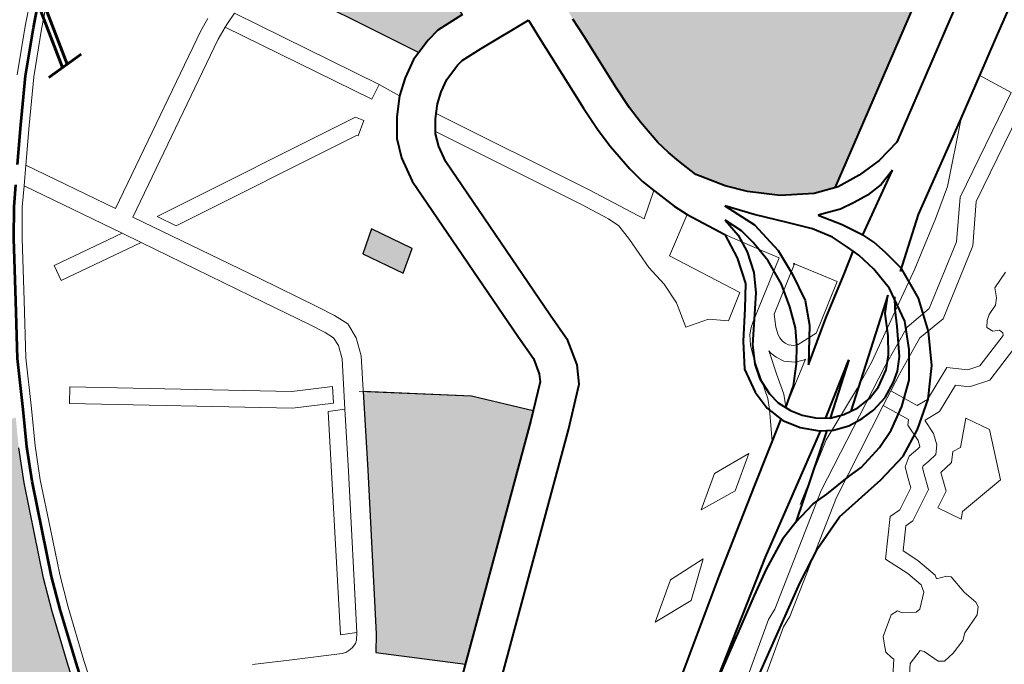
# Model space of a CAD drawing. Header units: metres. Extents: x 148316 to 148653, y 486436 to 486744.
# Tile 32 of 87: x 148543.87 to 148547.44, y 486708.91 to 486711.25. Entities that reach past the tile are written whole.
import ezdxf

# ---------------------------------------------------------------- set-up
doc = ezdxf.new("R2010")
doc.units = ezdxf.units.M
doc.header["$MEASUREMENT"] = 0
for name, color, linetype, lineweight in [('WVB-pen-brm-dik 018', 6, 'Continuous', 13), ('WVB-pen-brm-dik 050', 6, 'Continuous', 53), ('WVB-pen-dik 035', 1, 'Continuous', 40), ('WVB-raster-20%', 254, 'Continuous', 30), ('WVB-raster-60%', 253, 'Continuous', 30), ('WVB-tekst-dik 035', 1, 'Continuous', 40)]:
    doc.layers.add(name, color=color, linetype=linetype, lineweight=lineweight)
doc.styles.add('1 200   cursief   0.18', font='ITALICS.shx', dxfattribs={"height": 0.36})

# ---------------------------------------------------------------- blocks, each defined once
blk = doc.blocks.new('INZET')
at = {"layer": 'WVB-raster-20%', "ltscale": 0.5}
blk.add_hatch(color=256, dxfattribs=at).paths.add_polyline_path([(-0.139164, -0.100529), (-0.139645, -0.100498), (-0.139818, -0.100492), (-0.139698, -0.099992), (-0.140218, -0.099894), (-0.140477, -0.099906), (-0.140843, -0.099923), (-0.140809, -0.100222), (-0.141133, -0.100252), (-0.141211, -0.100263), (-0.141247, -0.099965), (-0.141552, -0.100008), (-0.141864, -0.100055), (-0.142177, -0.100107), (-0.142803, -0.100213), (-0.144317, -0.097436), (-0.146092, -0.094208), (-0.145877, -0.094339), (-0.145492, -0.094534), (-0.145213, -0.09463), (-0.144897, -0.094689), (-0.144565, -0.09472), (-0.144295, -0.094711), (-0.143999, -0.094649), (-0.143688, -0.094582), (-0.14351, -0.094567), (-0.143317, -0.094575), (-0.143125, -0.094599), (-0.142961, -0.094634), (-0.142813, -0.094683), (-0.142671, -0.094756), (-0.142484, -0.094866), (-0.142324, -0.094978), (-0.141674, -0.095535), (-0.14143, -0.095722), (-0.141237, -0.095851), (-0.141078, -0.095923), (-0.140919, -0.095976), (-0.140753, -0.096005), (-0.140584, -0.09601), (-0.140381, -0.096006), (-0.140236, -0.095996), (-0.140061, -0.095962), (-0.139872, -0.09589), (-0.139679, -0.095783), (-0.139421, -0.0956), (-0.13911, -0.095384), (-0.138926, -0.09529), (-0.138711, -0.095209), (-0.138511, -0.095144), (-0.1383, -0.095092), (-0.138015, -0.09506), (-0.137731, -0.095052), (-0.137497, -0.095072), (-0.136989, -0.095188), (-0.137267, -0.095672), (-0.137554, -0.096242), (-0.137927, -0.09708), (-0.138269, -0.097857), (-0.138492, -0.098443), (-0.138823, -0.099402), (-0.139074, -0.100179)])
at = {"layer": 'WVB-raster-20%'}
blk.add_hatch(color=256, dxfattribs=at).paths.add_polyline_path([(-0.129755, -0.097132), (-0.130147, -0.09642), (-0.129756, -0.096146), (-0.129364, -0.096858)])
at = {"layer": 'WVB-raster-20%', "ltscale": 0.5, "extrusion": (0, 0, -1)}
blk.add_hatch(color=256, dxfattribs=at).paths.add_polyline_path([(0.132945, -0.103556), (0.129416, -0.100647), (0.129282, -0.10053), (0.130039, -0.099664), (0.13159, -0.09846), (0.132347, -0.099666), (0.133946, -0.102172), (0.134147, -0.102444)])
at = {"layer": 'WVB-raster-60%', "ltscale": 0.5, "extrusion": (0, 0, -1)}
blk.add_hatch(color=256, dxfattribs=at).paths.add_polyline_path([(0.122486, -0.100404), (0.12159, -0.099864), (0.119378, -0.098525), (0.116693, -0.096928), (0.114935, -0.095906), (0.113636, -0.095155), (0.111993, -0.094198), (0.111888, -0.093906), (0.111805, -0.093718), (0.111693, -0.093564), (0.111597, -0.093477), (0.111501, -0.093412), (0.110411, -0.092801), (0.110411, -0.0928), (0.110511, -0.092623), (0.111091, -0.091562), (0.111139, -0.091474), (0.111211, -0.091342), (0.111768, -0.090313), (0.111825, -0.09021), (0.112221, -0.089497), (0.11676, -0.091968), (0.120722, -0.094137), (0.121543, -0.094595), (0.12184, -0.094705), (0.122361, -0.094679), (0.124532, -0.09457), (0.124549, -0.094792), (0.124578, -0.095161), (0.124598, -0.095535), (0.124659, -0.09662), (0.124675, -0.097068), (0.124664, -0.097394), (0.12462, -0.097877), (0.124573, -0.098135), (0.124509, -0.09837), (0.124394, -0.098747), (0.124082, -0.099222), (0.123815, -0.099538), (0.123373, -0.099941), (0.122851, -0.100274)])
at = {"layer": 'WVB-raster-60%'}
blk.add_hatch(color=256, dxfattribs=at).paths.add_polyline_path([(-0.127203, -0.094037), (-0.128653, -0.091308), (-0.128566, -0.091296), (-0.127749, -0.091252), (-0.126155, -0.091233), (-0.126161, -0.093932), (-0.126692, -0.093907), (-0.126936, -0.09395)])
at = {"layer": 'WVB-pen-brm-dik 018'}
for p, q in [((-0.131592, -0.088832), (-0.132527, -0.089728)), ((-0.132738, -0.089514), (-0.132054, -0.088859)), ((-0.133367, -0.090148), (-0.132738, -0.089514)), ((-0.132527, -0.089728), (-0.133146, -0.090352)), ((-0.133146, -0.090352), (-0.133722, -0.09102)), ((-0.133722, -0.09102), (-0.134188, -0.09157)), ((-0.130194, -0.091424), (-0.129962, -0.091318)), ((-0.129962, -0.091318), (-0.130194, -0.091424)), ((-0.127203, -0.094037), (-0.128653, -0.091308)), ((-0.133323, -0.093154), (-0.130194, -0.091424)), ((-0.130194, -0.091424), (-0.133323, -0.093154)), ((-0.134188, -0.09157), (-0.134431, -0.091856)), ((-0.134188, -0.09157), (-0.133323, -0.093154)), ((-0.133323, -0.093154), (-0.134188, -0.09157)), ((-0.130026, -0.091731), (-0.129795, -0.091627)), ((-0.129795, -0.091627), (-0.130026, -0.091731)), ((-0.129744, -0.091604), (-0.129795, -0.091627)), ((-0.129795, -0.091627), (-0.129744, -0.091604)), ((-0.129795, -0.091627), (-0.128391, -0.094231)), ((-0.128391, -0.094231), (-0.129795, -0.091627)), ((-0.129514, -0.091517), (-0.129744, -0.091604)), ((-0.129744, -0.091604), (-0.129514, -0.091517)), ((-0.129514, -0.091517), (-0.128127, -0.094089)), ((-0.128127, -0.094089), (-0.129514, -0.091517)), ((-0.134431, -0.091856), (-0.134684, -0.092155)), ((-0.134431, -0.091856), (-0.133485, -0.093588)), ((-0.133485, -0.093588), (-0.134431, -0.091856)), ((-0.133155, -0.093461), (-0.130026, -0.091731)), ((-0.130026, -0.091731), (-0.133155, -0.093461)), ((-0.134684, -0.092155), (-0.135014, -0.092616)), ((-0.135014, -0.092616), (-0.135639, -0.093554)), ((-0.134826, -0.09335), (-0.134879, -0.093646)), ((-0.134879, -0.093646), (-0.134826, -0.09335)), ((-0.133485, -0.093588), (-0.134826, -0.09335)), ((-0.134826, -0.09335), (-0.133485, -0.093588)), ((-0.131936, -0.095692), (-0.133155, -0.093461)), ((-0.135639, -0.093554), (-0.136214, -0.094416)), ((-0.134879, -0.093646), (-0.1333, -0.093925)), ((-0.1333, -0.093925), (-0.134879, -0.093646)), ((-0.1333, -0.093925), (-0.133485, -0.093588)), ((-0.133485, -0.093588), (-0.1333, -0.093925)), ((-0.13279, -0.093712), (-0.12882, -0.094328)), ((-0.132609, -0.094044), (-0.13279, -0.093712)), ((-0.12882, -0.094328), (-0.13279, -0.093712)), ((-0.13279, -0.093712), (-0.132609, -0.094044)), ((-0.1333, -0.093925), (-0.132244, -0.09586)), ((-0.132244, -0.09586), (-0.1333, -0.093925)), ((-0.128996, -0.094604), (-0.132609, -0.094044)), ((-0.132609, -0.094044), (-0.128996, -0.094604)), ((-0.128391, -0.094231), (-0.128127, -0.094089)), ((-0.128127, -0.094089), (-0.128391, -0.094231)), ((-0.128127, -0.094089), (-0.127944, -0.09447)), ((-0.127944, -0.09447), (-0.128127, -0.094089)), ((-0.127675, -0.094265), (-0.127356, -0.094086)), ((-0.127356, -0.094086), (-0.127203, -0.094037)), ((-0.12882, -0.094328), (-0.128729, -0.094464)), ((-0.128729, -0.094464), (-0.12882, -0.094328)), ((-0.127944, -0.09447), (-0.127675, -0.094265)), ((-0.136214, -0.094416), (-0.136663, -0.095224)), ((-0.128729, -0.094464), (-0.128979, -0.09463)), ((-0.128979, -0.09463), (-0.128729, -0.094464)), ((-0.128204, -0.094754), (-0.127944, -0.09447)), ((-0.128979, -0.09463), (-0.128996, -0.094604)), ((-0.128996, -0.094604), (-0.128979, -0.09463)), ((-0.126767, -0.094631), (-0.127074, -0.094731)), ((-0.126647, -0.09461), (-0.126767, -0.094631)), ((-0.126244, -0.094629), (-0.126647, -0.09461)), ((-0.125245, -0.094714), (-0.126244, -0.094629)), ((-0.125276, -0.095114), (-0.125245, -0.094714)), ((-0.128433, -0.095073), (-0.128301, -0.094889)), ((-0.128301, -0.094889), (-0.128204, -0.094754)), ((-0.12729, -0.094851), (-0.12747, -0.094988)), ((-0.127074, -0.094731), (-0.12729, -0.094851)), ((-0.128569, -0.095411), (-0.128433, -0.095073)), ((-0.12747, -0.094988), (-0.127588, -0.095118)), ((-0.136663, -0.095224), (-0.137002, -0.095815)), ((-0.127659, -0.095196), (-0.12779, -0.095378)), ((-0.127588, -0.095118), (-0.127659, -0.095196)), ((-0.126136, -0.097853), (-0.127588, -0.095118)), ((-0.127588, -0.095118), (-0.126136, -0.097853)), ((-0.125297, -0.095496), (-0.125276, -0.095114)), ((-0.136051, -0.095548), (-0.135872, -0.095307)), ((-0.135872, -0.095307), (-0.136051, -0.095548)), ((-0.135872, -0.095307), (-0.132644, -0.097706)), ((-0.132644, -0.097706), (-0.135872, -0.095307)), ((-0.128654, -0.095864), (-0.128569, -0.095411)), ((-0.127815, -0.095412), (-0.127898, -0.095634)), ((-0.12779, -0.095378), (-0.127815, -0.095412)), ((-0.12779, -0.095378), (-0.126403, -0.097991)), ((-0.126403, -0.097991), (-0.12779, -0.095378)), ((-0.132806, -0.097959), (-0.136051, -0.095548)), ((-0.136051, -0.095548), (-0.132806, -0.097959)), ((-0.125358, -0.096588), (-0.125297, -0.095496)), ((-0.137554, -0.096242), (-0.137267, -0.095672)), ((-0.131376, -0.096726), (-0.131936, -0.095692)), ((-0.127898, -0.095634), (-0.127956, -0.095937)), ((-0.137002, -0.095815), (-0.137283, -0.09637)), ((-0.132244, -0.09586), (-0.131685, -0.09689)), ((-0.131685, -0.09689), (-0.132244, -0.09586)), ((-0.128729, -0.099288), (-0.128654, -0.095864)), ((-0.127956, -0.095937), (-0.128029, -0.099296)), ((-0.130147, -0.09642), (-0.129756, -0.096146)), ((-0.129756, -0.096146), (-0.129364, -0.096858)), ((-0.137927, -0.09708), (-0.137554, -0.096242)), ((-0.137283, -0.09637), (-0.137652, -0.097202)), ((-0.129755, -0.097132), (-0.130147, -0.09642)), ((-0.125375, -0.097067), (-0.125358, -0.096588)), ((-0.131213, -0.097037), (-0.131376, -0.096726)), ((-0.129364, -0.096858), (-0.129755, -0.097132)), ((-0.131685, -0.09689), (-0.131531, -0.097184)), ((-0.131531, -0.097184), (-0.131685, -0.09689)), ((-0.131108, -0.097298), (-0.131213, -0.097037)), ((-0.138269, -0.097857), (-0.137927, -0.09708)), ((-0.137652, -0.097202), (-0.137992, -0.097971)), ((-0.131531, -0.097184), (-0.131463, -0.097355)), ((-0.131463, -0.097355), (-0.131531, -0.097184)), ((-0.125363, -0.097437), (-0.125375, -0.097067)), ((-0.131463, -0.097355), (-0.131473, -0.09752)), ((-0.131473, -0.09752), (-0.131463, -0.097355)), ((-0.131127, -0.097593), (-0.131108, -0.097298)), ((-0.131473, -0.09752), (-0.131558, -0.097753)), ((-0.131558, -0.097753), (-0.131473, -0.09752)), ((-0.125315, -0.097972), (-0.125363, -0.097437)), ((-0.132644, -0.097706), (-0.131988, -0.098061)), ((-0.131988, -0.098061), (-0.132644, -0.097706)), ((-0.131558, -0.097753), (-0.132045, -0.098528)), ((-0.132045, -0.098528), (-0.131558, -0.097753)), ((-0.131243, -0.097908), (-0.131127, -0.097593)), ((-0.138492, -0.098443), (-0.138269, -0.097857)), ((-0.132347, -0.099666), (-0.131243, -0.097908)), ((-0.125624, -0.098858), (-0.126136, -0.097853)), ((-0.126136, -0.097853), (-0.125624, -0.098858)), ((-0.137992, -0.097971), (-0.13821, -0.098545)), ((-0.132148, -0.098316), (-0.132806, -0.097959)), ((-0.132806, -0.097959), (-0.132148, -0.098316)), ((-0.131988, -0.098061), (-0.132148, -0.098316)), ((-0.132148, -0.098316), (-0.131988, -0.098061)), ((-0.126403, -0.097991), (-0.126151, -0.098485)), ((-0.126151, -0.098485), (-0.126403, -0.097991)), ((-0.125257, -0.09829), (-0.125315, -0.097972)), ((-0.125186, -0.098546), (-0.125257, -0.09829)), ((-0.138823, -0.099402), (-0.138492, -0.098443)), ((-0.132317, -0.098388), (-0.13448, -0.101812)), ((-0.13448, -0.101812), (-0.132317, -0.098388)), ((-0.132045, -0.098528), (-0.132317, -0.098388)), ((-0.132317, -0.098388), (-0.132045, -0.098528)), ((-0.115882, -0.098307), (-0.118555, -0.099897)), ((-0.13821, -0.098545), (-0.138538, -0.099497)), ((-0.132643, -0.099479), (-0.132045, -0.098528)), ((-0.132045, -0.098528), (-0.132643, -0.099479)), ((-0.126151, -0.098485), (-0.126072, -0.098695)), ((-0.126072, -0.098695), (-0.126151, -0.098485)), ((-0.125186, -0.098546), (-0.125624, -0.098858)), ((-0.125624, -0.098858), (-0.125186, -0.098546)), ((-0.125181, -0.098564), (-0.125186, -0.098546)), ((-0.125052, -0.09899), (-0.125181, -0.098564)), ((-0.126072, -0.098695), (-0.126059, -0.09901)), ((-0.126059, -0.09901), (-0.126072, -0.098695)), ((-0.124946, -0.099248), (-0.125052, -0.09899)), ((-0.126059, -0.09901), (-0.126072, -0.099627)), ((-0.126072, -0.099627), (-0.126059, -0.09901)), ((-0.128729, -0.099762), (-0.128729, -0.099288)), ((-0.128029, -0.099296), (-0.128029, -0.099854)), ((-0.125643, -0.099673), (-0.124946, -0.099248)), ((-0.124946, -0.099248), (-0.125643, -0.099673)), ((-0.124604, -0.099939), (-0.124946, -0.099248)), ((-0.138538, -0.099497), (-0.138786, -0.100262)), ((-0.134216, -0.101949), (-0.132643, -0.099479)), ((-0.132643, -0.099479), (-0.134216, -0.101949)), ((-0.133946, -0.102172), (-0.132347, -0.099666)), ((-0.126072, -0.099627), (-0.12602, -0.100033)), ((-0.12602, -0.100033), (-0.126072, -0.099627)), ((-0.124988, -0.100953), (-0.125643, -0.099673)), ((-0.125643, -0.099673), (-0.124988, -0.100953)), ((-0.128804, -0.100045), (-0.128729, -0.099762)), ((-0.128029, -0.099854), (-0.12815, -0.100309)), ((-0.118555, -0.099897), (-0.119165, -0.100267)), ((-0.128876, -0.100175), (-0.128804, -0.100045)), ((-0.12602, -0.100033), (-0.126033, -0.10044)), ((-0.126033, -0.10044), (-0.12602, -0.100033)), ((-0.124216, -0.100577), (-0.124604, -0.099939)), ((-0.129416, -0.100647), (-0.128876, -0.100175)), ((-0.12815, -0.100309), (-0.128323, -0.100621)), ((-0.119165, -0.100267), (-0.119894, -0.100708)), ((-0.118883, -0.100848), (-0.119165, -0.100267)), ((-0.119165, -0.100267), (-0.118883, -0.100848)), ((-0.126033, -0.10044), (-0.126151, -0.100899)), ((-0.126151, -0.100899), (-0.126033, -0.10044)), ((-0.124109, -0.100745), (-0.124216, -0.100577)), ((-0.135137, -0.105362), (-0.129416, -0.100647)), ((-0.128323, -0.100621), (-0.128963, -0.101181)), ((-0.124041, -0.100853), (-0.124109, -0.100745)), ((-0.119894, -0.100708), (-0.120812, -0.101568)), ((-0.126151, -0.100899), (-0.125731, -0.101017)), ((-0.125731, -0.101017), (-0.126151, -0.100899)), ((-0.125456, -0.101253), (-0.124988, -0.100953)), ((-0.124988, -0.100953), (-0.125456, -0.101253)), ((-0.125098, -0.101519), (-0.124041, -0.100853)), ((-0.120736, -0.101858), (-0.118883, -0.100848)), ((-0.118883, -0.100848), (-0.120736, -0.101858)), ((-0.125731, -0.101017), (-0.125456, -0.101253)), ((-0.125456, -0.101253), (-0.125731, -0.101017)), ((-0.123881, -0.101106), (-0.124711, -0.10163)), ((-0.123434, -0.101812), (-0.123881, -0.101106)), ((-0.118752, -0.101119), (-0.120542, -0.102094)), ((-0.120542, -0.102094), (-0.118752, -0.101119)), ((-0.128963, -0.101181), (-0.134692, -0.105902)), ((-0.135503, -0.101646), (-0.136091, -0.101329)), ((-0.136091, -0.101329), (-0.135503, -0.101646)), ((-0.134655, -0.102105), (-0.135503, -0.101646)), ((-0.135503, -0.101646), (-0.134655, -0.102105)), ((-0.125386, -0.10184), (-0.125283, -0.101681)), ((-0.125283, -0.101681), (-0.125191, -0.101589)), ((-0.125191, -0.101589), (-0.125098, -0.101519)), ((-0.124711, -0.10163), (-0.124821, -0.10184)), ((-0.120812, -0.101568), (-0.121328, -0.101921)), ((-0.13448, -0.101812), (-0.134216, -0.101949)), ((-0.134216, -0.101949), (-0.13448, -0.101812)), ((-0.12546, -0.102032), (-0.125386, -0.10184)), ((-0.124821, -0.10184), (-0.124867, -0.101983)), ((-0.124142, -0.102264), (-0.123434, -0.101812)), ((-0.121258, -0.102481), (-0.120736, -0.101858)), ((-0.120736, -0.101858), (-0.121258, -0.102481)), ((-0.134216, -0.101949), (-0.1343, -0.102062)), ((-0.1343, -0.102062), (-0.134216, -0.101949)), ((-0.125588, -0.102457), (-0.12546, -0.102032)), ((-0.124867, -0.101983), (-0.124876, -0.102042)), ((-0.121328, -0.101921), (-0.122156, -0.102442)), ((-0.134589, -0.102133), (-0.134655, -0.102105)), ((-0.134655, -0.102105), (-0.134589, -0.102133)), ((-0.134524, -0.102133), (-0.134589, -0.102133)), ((-0.134589, -0.102133), (-0.134524, -0.102133)), ((-0.134445, -0.102126), (-0.134524, -0.102133)), ((-0.134524, -0.102133), (-0.134445, -0.102126)), ((-0.134352, -0.102095), (-0.134445, -0.102126)), ((-0.134445, -0.102126), (-0.134352, -0.102095)), ((-0.1343, -0.102062), (-0.134352, -0.102095)), ((-0.134352, -0.102095), (-0.1343, -0.102062)), ((-0.134147, -0.102444), (-0.133946, -0.102172)), ((-0.125176, -0.10213), (-0.125301, -0.102542)), ((-0.125172, -0.102118), (-0.125176, -0.10213)), ((-0.125168, -0.102174), (-0.125172, -0.102118)), ((-0.125132, -0.102292), (-0.125168, -0.102174)), ((-0.124876, -0.102042), (-0.124871, -0.102121)), ((-0.124871, -0.102121), (-0.124854, -0.102176)), ((-0.124854, -0.102176), (-0.124821, -0.102239)), ((-0.120542, -0.102094), (-0.121058, -0.102709)), ((-0.121058, -0.102709), (-0.120542, -0.102094)), ((-0.12506, -0.102428), (-0.125132, -0.102292)), ((-0.124821, -0.102239), (-0.124748, -0.102303)), ((-0.124748, -0.102303), (-0.124675, -0.102331)), ((-0.124675, -0.102331), (-0.124286, -0.102354)), ((-0.124286, -0.102354), (-0.124142, -0.102264)), ((-0.125691, -0.10281), (-0.125588, -0.102457)), ((-0.125301, -0.102542), (-0.12541, -0.102918)), ((-0.124907, -0.102563), (-0.12506, -0.102428)), ((-0.12474, -0.102628), (-0.124907, -0.102563)), ((-0.122219, -0.102478), (-0.122828, -0.102825)), ((-0.122361, -0.103181), (-0.121258, -0.102481)), ((-0.121258, -0.102481), (-0.122361, -0.103181)), ((-0.122156, -0.102442), (-0.122219, -0.102478)), ((-0.125487, -0.103112), (-0.124721, -0.102629)), ((-0.124721, -0.102629), (-0.12474, -0.102628)), ((-0.121058, -0.102709), (-0.122263, -0.103475)), ((-0.122263, -0.103475), (-0.121058, -0.102709)), ((-0.125776, -0.102985), (-0.125691, -0.10281)), ((-0.12541, -0.102918), (-0.125511, -0.103127)), ((-0.122828, -0.102825), (-0.123769, -0.103362)), ((-0.126078, -0.103491), (-0.125776, -0.102985)), ((-0.125511, -0.103127), (-0.125487, -0.103112)), ((-0.123613, -0.10356), (-0.122883, -0.103219)), ((-0.122883, -0.103219), (-0.123613, -0.10356)), ((-0.122883, -0.103219), (-0.122361, -0.103181)), ((-0.122361, -0.103181), (-0.122883, -0.103219)), ((-0.127845, -0.103753), (-0.127264, -0.103362)), ((-0.127264, -0.103362), (-0.127845, -0.103753)), ((-0.127264, -0.103362), (-0.126548, -0.103427)), ((-0.126548, -0.103427), (-0.127264, -0.103362)), ((-0.126548, -0.103427), (-0.127139, -0.103833)), ((-0.127139, -0.103833), (-0.126548, -0.103427)), ((-0.123769, -0.103362), (-0.124267, -0.103604)), ((-0.121175, -0.103561), (-0.120852, -0.103443)), ((-0.120852, -0.103443), (-0.121175, -0.103561)), ((-0.126814, -0.103964), (-0.126078, -0.103491)), ((-0.125869, -0.104734), (-0.123613, -0.10356)), ((-0.123613, -0.10356), (-0.125869, -0.104734)), ((-0.124267, -0.103604), (-0.125261, -0.104036)), ((-0.122806, -0.103514), (-0.123481, -0.10383)), ((-0.123481, -0.10383), (-0.122806, -0.103514)), ((-0.122263, -0.103475), (-0.122806, -0.103514)), ((-0.122806, -0.103514), (-0.122263, -0.103475)), ((-0.121256, -0.103728), (-0.121175, -0.103561)), ((-0.121175, -0.103561), (-0.121256, -0.103728)), ((-0.127139, -0.103833), (-0.127845, -0.103753)), ((-0.127845, -0.103753), (-0.127139, -0.103833)), ((-0.121347, -0.103825), (-0.121256, -0.103728)), ((-0.121256, -0.103728), (-0.121347, -0.103825)), ((-0.128278, -0.10492), (-0.126814, -0.103964)), ((-0.124059, -0.10413), (-0.123792, -0.103992)), ((-0.123792, -0.103992), (-0.124059, -0.10413)), ((-0.123481, -0.10383), (-0.123792, -0.103992)), ((-0.123792, -0.103992), (-0.123481, -0.10383)), ((-0.123792, -0.103992), (-0.123558, -0.104485)), ((-0.123558, -0.104485), (-0.123792, -0.103992)), ((-0.121708, -0.104063), (-0.121633, -0.103966)), ((-0.121633, -0.103966), (-0.121708, -0.104063)), ((-0.121633, -0.103966), (-0.121541, -0.103895)), ((-0.121541, -0.103895), (-0.121633, -0.103966)), ((-0.121541, -0.103895), (-0.121347, -0.103825)), ((-0.121347, -0.103825), (-0.121541, -0.103895)), ((-0.125261, -0.104036), (-0.126325, -0.104719)), ((-0.124059, -0.10413), (-0.125718, -0.104993)), ((-0.125718, -0.104993), (-0.124059, -0.10413)), ((-0.123835, -0.104602), (-0.124059, -0.10413)), ((-0.124059, -0.10413), (-0.123835, -0.104602)), ((-0.12166, -0.104181), (-0.121708, -0.104063)), ((-0.121708, -0.104063), (-0.12166, -0.104181)), ((-0.121552, -0.10424), (-0.12166, -0.104181)), ((-0.12166, -0.104181), (-0.121552, -0.10424)), ((-0.123342, -0.104504), (-0.122722, -0.104232)), ((-0.122722, -0.104232), (-0.123342, -0.104504)), ((-0.122722, -0.104232), (-0.122438, -0.104491)), ((-0.122438, -0.104491), (-0.122722, -0.104232)), ((-0.122218, -0.104559), (-0.121556, -0.104354)), ((-0.121556, -0.104354), (-0.122218, -0.104559)), ((-0.121556, -0.104354), (-0.12153, -0.10431)), ((-0.12153, -0.10431), (-0.121556, -0.104354)), ((-0.12153, -0.10431), (-0.121552, -0.10424)), ((-0.121552, -0.10424), (-0.12153, -0.10431)), ((-0.129703, -0.104934), (-0.129034, -0.104468)), ((-0.129034, -0.104468), (-0.129703, -0.104934)), ((-0.129034, -0.104468), (-0.12833, -0.104502)), ((-0.12833, -0.104502), (-0.129034, -0.104468)), ((-0.12833, -0.104502), (-0.128943, -0.10499)), ((-0.128943, -0.10499), (-0.12833, -0.104502)), ((-0.123558, -0.104485), (-0.123342, -0.104504)), ((-0.123342, -0.104504), (-0.123558, -0.104485)), ((-0.122438, -0.104491), (-0.122218, -0.104559)), ((-0.122218, -0.104559), (-0.122438, -0.104491)), ((-0.123911, -0.105011), (-0.123902, -0.104678)), ((-0.123902, -0.104678), (-0.123911, -0.105011)), ((-0.123902, -0.104678), (-0.123835, -0.104602)), ((-0.123835, -0.104602), (-0.123902, -0.104678)), ((-0.12278, -0.104585), (-0.123292, -0.10481)), ((-0.12278, -0.104585), (-0.123292, -0.10481)), ((-0.122591, -0.104758), (-0.12278, -0.104585)), ((-0.122591, -0.104758), (-0.12278, -0.104585)), ((-0.121479, -0.104644), (-0.122218, -0.104873)), ((-0.121479, -0.104644), (-0.122218, -0.104873)), ((-0.127801, -0.105996), (-0.125869, -0.104734)), ((-0.125869, -0.104734), (-0.127801, -0.105996)), ((-0.123605, -0.104795), (-0.123612, -0.105066)), ((-0.123605, -0.104795), (-0.123612, -0.105066)), ((-0.123594, -0.104783), (-0.123605, -0.104795)), ((-0.123594, -0.104783), (-0.123605, -0.104795)), ((-0.123292, -0.10481), (-0.123594, -0.104783)), ((-0.123292, -0.10481), (-0.123594, -0.104783)), ((-0.122218, -0.104873), (-0.122591, -0.104758)), ((-0.122218, -0.104873), (-0.122591, -0.104758)), ((-0.130337, -0.106308), (-0.128278, -0.10492)), ((-0.128943, -0.10499), (-0.129703, -0.104934)), ((-0.129703, -0.104934), (-0.128943, -0.10499)), ((-0.125718, -0.104993), (-0.127657, -0.10626)), ((-0.127657, -0.10626), (-0.125718, -0.104993)), ((-0.123947, -0.105117), (-0.123911, -0.105011)), ((-0.123911, -0.105011), (-0.123947, -0.105117)), ((-0.123612, -0.105066), (-0.123684, -0.105271)), ((-0.123612, -0.105066), (-0.123684, -0.105271)), ((-0.12438, -0.105267), (-0.12421, -0.105149)), ((-0.12421, -0.105149), (-0.12438, -0.105267)), ((-0.12421, -0.105149), (-0.124004, -0.10513)), ((-0.124004, -0.10513), (-0.12421, -0.105149)), ((-0.124004, -0.10513), (-0.123953, -0.105123)), ((-0.123953, -0.105123), (-0.124004, -0.10513)), ((-0.123953, -0.105123), (-0.123947, -0.105117)), ((-0.123947, -0.105117), (-0.123953, -0.105123)), ((-0.122976, -0.105184), (-0.123361, -0.105562)), ((-0.122976, -0.105184), (-0.123361, -0.105562)), ((-0.122745, -0.105601), (-0.122976, -0.105184)), ((-0.122745, -0.105601), (-0.122976, -0.105184)), ((-0.12446, -0.105467), (-0.12438, -0.105267)), ((-0.12438, -0.105267), (-0.12446, -0.105467)), ((-0.123969, -0.105428), (-0.124104, -0.105441)), ((-0.123969, -0.105428), (-0.124104, -0.105441)), ((-0.123802, -0.105405), (-0.123969, -0.105428)), ((-0.123802, -0.105405), (-0.123969, -0.105428)), ((-0.123684, -0.105271), (-0.123802, -0.105405)), ((-0.123684, -0.105271), (-0.123802, -0.105405)), ((-0.124519, -0.105633), (-0.12446, -0.105467)), ((-0.12446, -0.105467), (-0.124519, -0.105633)), ((-0.124179, -0.105573), (-0.124275, -0.105842)), ((-0.124179, -0.105573), (-0.124275, -0.105842)), ((-0.124135, -0.105462), (-0.124179, -0.105573)), ((-0.124135, -0.105462), (-0.124179, -0.105573)), ((-0.124104, -0.105441), (-0.124135, -0.105462)), ((-0.124104, -0.105441), (-0.124135, -0.105462)), ((-0.123519, -0.105538), (-0.123651, -0.105686)), ((-0.123519, -0.105538), (-0.123651, -0.105686)), ((-0.123361, -0.105562), (-0.123519, -0.105538)), ((-0.123361, -0.105562), (-0.123519, -0.105538)), ((-0.123109, -0.106459), (-0.122745, -0.105601)), ((-0.123109, -0.106459), (-0.122745, -0.105601)), ((-0.124908, -0.105843), (-0.124519, -0.105633)), ((-0.124519, -0.105633), (-0.124908, -0.105843)), ((-0.123915, -0.105724), (-0.124031, -0.106051)), ((-0.123915, -0.105724), (-0.124031, -0.106051)), ((-0.123651, -0.105686), (-0.123915, -0.105724)), ((-0.123651, -0.105686), (-0.123915, -0.105724)), ((-0.125641, -0.10642), (-0.125123, -0.105843)), ((-0.125123, -0.105843), (-0.125641, -0.10642)), ((-0.125123, -0.105843), (-0.124908, -0.105843)), ((-0.124908, -0.105843), (-0.125123, -0.105843)), ((-0.124275, -0.105842), (-0.124832, -0.106143)), ((-0.124275, -0.105842), (-0.124832, -0.106143)), ((-0.129909, -0.107387), (-0.128001, -0.106084)), ((-0.128001, -0.106084), (-0.129909, -0.107387)), ((-0.128001, -0.106084), (-0.127801, -0.105996)), ((-0.127801, -0.105996), (-0.128001, -0.106084)), ((-0.124989, -0.106143), (-0.125294, -0.106482)), ((-0.124989, -0.106143), (-0.125294, -0.106482)), ((-0.124832, -0.106143), (-0.124989, -0.106143)), ((-0.124832, -0.106143), (-0.124989, -0.106143)), ((-0.124031, -0.106051), (-0.12433, -0.106213)), ((-0.124031, -0.106051), (-0.12433, -0.106213)), ((-0.127657, -0.10626), (-0.127855, -0.106348)), ((-0.127855, -0.106348), (-0.127657, -0.10626)), ((-0.12433, -0.106213), (-0.124102, -0.106624)), ((-0.12433, -0.106213), (-0.124102, -0.106624)), ((-0.127855, -0.106348), (-0.12974, -0.107635)), ((-0.12974, -0.107635), (-0.127855, -0.106348)), ((-0.125463, -0.106869), (-0.125641, -0.10642)), ((-0.125641, -0.10642), (-0.125463, -0.106869)), ((-0.125294, -0.106482), (-0.125177, -0.106778)), ((-0.125294, -0.106482), (-0.125177, -0.106778)), ((-0.124002, -0.106525), (-0.123109, -0.106459)), ((-0.124002, -0.106525), (-0.123109, -0.106459)), ((-0.124102, -0.106624), (-0.124002, -0.106525)), ((-0.124102, -0.106624), (-0.124002, -0.106525)), ((-0.125177, -0.106778), (-0.125078, -0.107178)), ((-0.125177, -0.106778), (-0.125078, -0.107178)), ((-0.125388, -0.107175), (-0.125463, -0.106869)), ((-0.125463, -0.106869), (-0.125388, -0.107175)), ((-0.125423, -0.107308), (-0.125388, -0.107175)), ((-0.125388, -0.107175), (-0.125423, -0.107308)), ((-0.125078, -0.107178), (-0.125096, -0.107244)), ((-0.125078, -0.107178), (-0.125096, -0.107244)), ((-0.126486, -0.10754), (-0.126145, -0.107305)), ((-0.126145, -0.107305), (-0.126486, -0.10754)), ((-0.126145, -0.107305), (-0.126008, -0.107313)), ((-0.126008, -0.107313), (-0.126145, -0.107305)), ((-0.126008, -0.107313), (-0.125963, -0.107389)), ((-0.125963, -0.107389), (-0.126008, -0.107313)), ((-0.125963, -0.107389), (-0.125743, -0.107525)), ((-0.125743, -0.107525), (-0.125963, -0.107389)), ((-0.12566, -0.107518), (-0.125423, -0.107308)), ((-0.125423, -0.107308), (-0.12566, -0.107518)), ((-0.125096, -0.107244), (-0.124918, -0.107313)), ((-0.125096, -0.107244), (-0.124918, -0.107313)), ((-0.124918, -0.107313), (-0.124857, -0.107374)), ((-0.124918, -0.107313), (-0.124857, -0.107374)), ((-0.124857, -0.107374), (-0.124827, -0.107737)), ((-0.124857, -0.107374), (-0.124827, -0.107737)), ((-0.126546, -0.107647), (-0.126486, -0.10754)), ((-0.126486, -0.10754), (-0.126546, -0.107647)), ((-0.125743, -0.107525), (-0.12566, -0.107518)), ((-0.12566, -0.107518), (-0.125743, -0.107525)), ((-0.126614, -0.107798), (-0.126546, -0.107647)), ((-0.126546, -0.107647), (-0.126614, -0.107798)), ((-0.124827, -0.107737), (-0.124758, -0.108003)), ((-0.124827, -0.107737), (-0.124758, -0.108003)), ((-0.126584, -0.107935), (-0.126614, -0.107798)), ((-0.126614, -0.107798), (-0.126584, -0.107935)), ((-0.126766, -0.108232), (-0.126572, -0.107985)), ((-0.126572, -0.107985), (-0.126766, -0.108232)), ((-0.126572, -0.107985), (-0.126584, -0.107935)), ((-0.126584, -0.107935), (-0.126572, -0.107985)), ((-0.124774, -0.108094), (-0.124872, -0.108207)), ((-0.124774, -0.108094), (-0.124872, -0.108207)), ((-0.124758, -0.108003), (-0.124774, -0.108094)), ((-0.124758, -0.108003), (-0.124774, -0.108094)), ((-0.126377, -0.108222), (-0.126507, -0.108387)), ((-0.126377, -0.108222), (-0.126507, -0.108387)), ((-0.126092, -0.108134), (-0.126377, -0.108222)), ((-0.126092, -0.108134), (-0.126377, -0.108222)), ((-0.126039, -0.108192), (-0.126092, -0.108134)), ((-0.126039, -0.108192), (-0.126092, -0.108134)), ((-0.125933, -0.10848), (-0.126039, -0.108192)), ((-0.125933, -0.10848), (-0.126039, -0.108192)), ((-0.124872, -0.108207), (-0.125243, -0.108344)), ((-0.124872, -0.108207), (-0.125243, -0.108344)), ((-0.125357, -0.108435), (-0.12563, -0.108518)), ((-0.125357, -0.108435), (-0.12563, -0.108518)), ((-0.125243, -0.108344), (-0.125357, -0.108435)), ((-0.125243, -0.108344), (-0.125357, -0.108435)), ((-0.125842, -0.108548), (-0.125933, -0.10848)), ((-0.125842, -0.108548), (-0.125933, -0.10848)), ((-0.12563, -0.108518), (-0.125842, -0.108548)), ((-0.12563, -0.108518), (-0.125842, -0.108548))]:
    blk.add_line(p, q, dxfattribs=at)
at = {"layer": 'WVB-pen-brm-dik 018', "ltscale": 0.5}
for p, q in [((-0.131649, -0.098414), (-0.130039, -0.099664)), ((-0.130039, -0.099664), (-0.129282, -0.10053)), ((-0.134147, -0.102444), (-0.132945, -0.103556))]:
    blk.add_line(p, q, dxfattribs=at)
at = {"layer": 'WVB-pen-brm-dik 050', "flags": 128}
for points in [[(-0.134302, -0.091473), (-0.133836, -0.090922), (-0.133256, -0.09025), (-0.132633, -0.089621), (-0.131694, -0.088722), (-0.130623, -0.087779), (-0.130206, -0.087449), (-0.12906, -0.086581), (-0.127214, -0.085169), (-0.126686, -0.084772)], [(-0.139004, -0.100511), (-0.13893, -0.10022), (-0.13868, -0.099449), (-0.138351, -0.098494), (-0.138131, -0.097914), (-0.137789, -0.097141), (-0.137419, -0.096306), (-0.137134, -0.095743), (-0.136794, -0.09515), (-0.136342, -0.094338), (-0.135764, -0.093471), (-0.135138, -0.092531), (-0.134803, -0.092063), (-0.134545, -0.091759)]]:
    blk.add_lwpolyline(points, dxfattribs=at)
at = {"layer": 'WVB-pen-dik 035'}
for p, q in [((-0.126936, -0.09395), (-0.127203, -0.094037)), ((-0.126692, -0.093907), (-0.126936, -0.09395)), ((-0.126161, -0.093932), (-0.126692, -0.093907)), ((-0.127356, -0.094086), (-0.127675, -0.094265)), ((-0.127203, -0.094037), (-0.127356, -0.094086)), ((-0.127675, -0.094265), (-0.127944, -0.09447)), ((-0.127944, -0.09447), (-0.128204, -0.094754)), ((-0.127074, -0.094731), (-0.126767, -0.094631)), ((-0.126767, -0.094631), (-0.126647, -0.09461)), ((-0.126647, -0.09461), (-0.126244, -0.094629)), ((-0.126244, -0.094629), (-0.125245, -0.094714)), ((-0.125245, -0.094714), (-0.125276, -0.095114)), ((-0.128301, -0.094889), (-0.128433, -0.095073)), ((-0.128204, -0.094754), (-0.128301, -0.094889)), ((-0.12747, -0.094988), (-0.12729, -0.094851)), ((-0.12729, -0.094851), (-0.127074, -0.094731)), ((-0.128433, -0.095073), (-0.128569, -0.095411)), ((-0.127588, -0.095118), (-0.12747, -0.094988)), ((-0.12779, -0.095378), (-0.127659, -0.095196)), ((-0.127659, -0.095196), (-0.127588, -0.095118)), ((-0.125276, -0.095114), (-0.125297, -0.095496)), ((-0.124598, -0.095535), (-0.124578, -0.095161)), ((-0.128569, -0.095411), (-0.128654, -0.095864)), ((-0.127898, -0.095634), (-0.127815, -0.095412)), ((-0.127815, -0.095412), (-0.12779, -0.095378)), ((-0.125297, -0.095496), (-0.125358, -0.096588)), ((-0.124659, -0.09662), (-0.124598, -0.095535)), ((-0.127956, -0.095937), (-0.127898, -0.095634)), ((-0.128654, -0.095864), (-0.128729, -0.099288)), ((-0.128029, -0.099296), (-0.127956, -0.095937)), ((-0.125358, -0.096588), (-0.125375, -0.097067)), ((-0.124675, -0.097068), (-0.124659, -0.09662)), ((-0.125375, -0.097067), (-0.125363, -0.097437)), ((-0.124664, -0.097394), (-0.124675, -0.097068)), ((-0.12462, -0.097877), (-0.124664, -0.097394)), ((-0.125363, -0.097437), (-0.125315, -0.097972)), ((-0.124573, -0.098135), (-0.12462, -0.097877)), ((-0.125315, -0.097972), (-0.125257, -0.09829)), ((-0.125257, -0.09829), (-0.125186, -0.098546)), ((-0.124509, -0.09837), (-0.124573, -0.098135)), ((-0.124394, -0.098747), (-0.124509, -0.09837)), ((-0.125186, -0.098546), (-0.125181, -0.098564)), ((-0.125181, -0.098564), (-0.125052, -0.09899)), ((-0.125052, -0.09899), (-0.124946, -0.099248)), ((-0.128729, -0.099288), (-0.128729, -0.099762)), ((-0.128029, -0.099854), (-0.128029, -0.099296)), ((-0.124946, -0.099248), (-0.124604, -0.099939)), ((-0.128729, -0.099762), (-0.128804, -0.100045)), ((-0.12815, -0.100309), (-0.128029, -0.099854)), ((-0.128804, -0.100045), (-0.128876, -0.100175)), ((-0.128876, -0.100175), (-0.129416, -0.100647)), ((-0.128323, -0.100621), (-0.12815, -0.100309)), ((-0.129416, -0.100647), (-0.137942, -0.107673)), ((-0.128963, -0.101181), (-0.128323, -0.100621)), ((-0.123894, -0.101085), (-0.123881, -0.101106)), ((-0.137386, -0.108122), (-0.128963, -0.101181))]:
    blk.add_line(p, q, dxfattribs=at)
at = {"layer": 'WVB-pen-dik 035', "ltscale": 0.5}
for p, q in [((-0.124082, -0.099222), (-0.124394, -0.098747)), ((-0.123815, -0.099538), (-0.124082, -0.099222)), ((-0.123957, -0.099955), (-0.124299, -0.099518)), ((-0.124299, -0.099518), (-0.124061, -0.100109)), ((-0.123373, -0.099941), (-0.123815, -0.099538)), ((-0.124443, -0.099731), (-0.124413, -0.10009)), ((-0.124313, -0.100058), (-0.124443, -0.099731)), ((-0.124604, -0.099939), (-0.124661, -0.100413)), ((-0.124265, -0.100354), (-0.124313, -0.100058)), ((-0.12354, -0.100433), (-0.123957, -0.099955)), ((-0.122851, -0.100274), (-0.123373, -0.099941)), ((-0.124413, -0.10009), (-0.124455, -0.100427)), ((-0.124061, -0.100109), (-0.123981, -0.100739)), ((-0.124661, -0.100413), (-0.124813, -0.100878)), ((-0.124455, -0.100427), (-0.124571, -0.100805)), ((-0.124241, -0.100783), (-0.124265, -0.100354)), ((-0.123249, -0.100777), (-0.12354, -0.100433)), ((-0.122429, -0.100425), (-0.122851, -0.100274)), ((-0.121994, -0.100477), (-0.122429, -0.100425)), ((-0.121092, -0.10038), (-0.121541, -0.100467)), ((-0.121541, -0.100467), (-0.121994, -0.100477)), ((-0.124287, -0.101265), (-0.124241, -0.100783)), ((-0.123981, -0.100739), (-0.124023, -0.101227)), ((-0.123037, -0.101111), (-0.123249, -0.100777)), ((-0.123018, -0.100636), (-0.122763, -0.101023)), ((-0.122824, -0.100703), (-0.123018, -0.100636)), ((-0.122627, -0.100776), (-0.122824, -0.100703)), ((-0.122355, -0.100823), (-0.122627, -0.100776)), ((-0.122568, -0.101396), (-0.12145, -0.100751)), ((-0.12145, -0.100751), (-0.121768, -0.100842)), ((-0.121531, -0.101681), (-0.119894, -0.100708)), ((-0.124813, -0.100878), (-0.125081, -0.101241)), ((-0.124571, -0.100805), (-0.124758, -0.101124)), ((-0.122083, -0.100855), (-0.122355, -0.100823)), ((-0.121768, -0.100842), (-0.122083, -0.100855)), ((-0.124758, -0.101124), (-0.125057, -0.101496)), ((-0.122923, -0.101411), (-0.123037, -0.101111)), ((-0.122763, -0.101023), (-0.122568, -0.101396)), ((-0.125081, -0.101241), (-0.125451, -0.101704)), ((-0.124402, -0.101687), (-0.124287, -0.101265)), ((-0.124023, -0.101227), (-0.124108, -0.10176)), ((-0.125057, -0.101496), (-0.125354, -0.10186)), ((-0.122836, -0.101651), (-0.122923, -0.101411)), ((-0.122478, -0.101617), (-0.122568, -0.101396)), ((-0.12327, -0.101785), (-0.122879, -0.101531)), ((-0.122766, -0.102016), (-0.122836, -0.101651)), ((-0.122418, -0.101892), (-0.122478, -0.101617)), ((-0.122398, -0.102332), (-0.121531, -0.101681)), ((-0.125451, -0.101704), (-0.125725, -0.102138)), ((-0.125354, -0.10186), (-0.125523, -0.102169)), ((-0.124537, -0.10206), (-0.124402, -0.101687)), ((-0.124108, -0.10176), (-0.124306, -0.102168)), ((-0.123986, -0.102234), (-0.12327, -0.101785)), ((-0.122738, -0.102468), (-0.122766, -0.102016)), ((-0.122351, -0.102297), (-0.122418, -0.101892)), ((-0.125725, -0.102138), (-0.12581, -0.102589)), ((-0.125523, -0.102169), (-0.125602, -0.102437)), ((-0.124306, -0.102168), (-0.124734, -0.102745)), ((-0.124698, -0.102328), (-0.124537, -0.10206)), ((-0.124901, -0.102599), (-0.124698, -0.102328)), ((-0.124734, -0.102745), (-0.123986, -0.102234)), ((-0.12241, -0.102917), (-0.122351, -0.102297)), ((-0.125602, -0.102437), (-0.125615, -0.102759)), ((-0.12283, -0.102546), (-0.124598, -0.10387)), ((-0.123063, -0.102793), (-0.12283, -0.102546)), ((-0.122855, -0.103108), (-0.122738, -0.102468)), ((-0.12581, -0.102589), (-0.1258, -0.102951)), ((-0.125179, -0.102892), (-0.124901, -0.102599)), ((-0.122873, -0.102837), (-0.122744, -0.102647)), ((-0.125615, -0.102759), (-0.125581, -0.102987)), ((-0.125518, -0.103137), (-0.125179, -0.102892)), ((-0.123257, -0.103153), (-0.123063, -0.102793)), ((-0.123026, -0.103108), (-0.122873, -0.102837)), ((-0.122611, -0.103511), (-0.12241, -0.102917)), ((-0.1258, -0.102951), (-0.125703, -0.103295)), ((-0.125581, -0.102987), (-0.125481, -0.103226)), ((-0.125036, -0.10371), (-0.124087, -0.103094)), ((-0.124087, -0.103094), (-0.124974, -0.103756)), ((-0.123304, -0.103574), (-0.123026, -0.103108)), ((-0.12309, -0.103573), (-0.122855, -0.103108)), ((-0.125481, -0.103226), (-0.12536, -0.103418)), ((-0.12345, -0.103431), (-0.123257, -0.103153)), ((-0.125703, -0.103295), (-0.125516, -0.103583)), ((-0.12536, -0.103418), (-0.125189, -0.103595)), ((-0.123641, -0.103631), (-0.12345, -0.103431)), ((-0.125516, -0.103583), (-0.125272, -0.103826)), ((-0.125189, -0.103595), (-0.124974, -0.103756)), ((-0.12393, -0.103803), (-0.123641, -0.103631)), ((-0.123489, -0.103771), (-0.123304, -0.103574)), ((-0.123413, -0.104026), (-0.12309, -0.103573)), ((-0.122923, -0.104048), (-0.122611, -0.103511)), ((-0.124974, -0.103756), (-0.124738, -0.103845)), ((-0.124189, -0.103877), (-0.12393, -0.103803)), ((-0.123665, -0.103889), (-0.123489, -0.103771)), ((-0.127393, -0.105129), (-0.125244, -0.103844)), ((-0.125156, -0.103902), (-0.126577, -0.104931)), ((-0.125272, -0.103826), (-0.125052, -0.103969)), ((-0.125052, -0.103969), (-0.124781, -0.104068)), ((-0.124738, -0.103845), (-0.124457, -0.103895)), ((-0.124457, -0.103895), (-0.124189, -0.103877)), ((-0.123949, -0.104029), (-0.123665, -0.103889)), ((-0.124781, -0.104068), (-0.124509, -0.104101)), ((-0.124509, -0.104101), (-0.12425, -0.104095)), ((-0.12425, -0.104095), (-0.123949, -0.104029)), ((-0.123797, -0.104339), (-0.123413, -0.104026)), ((-0.12333, -0.104505), (-0.122923, -0.104048)), ((-0.124202, -0.104577), (-0.123797, -0.104339)), ((-0.123803, -0.104841), (-0.12333, -0.104505)), ((-0.125034, -0.104811), (-0.124557, -0.10471)), ((-0.124557, -0.10471), (-0.124202, -0.104577)), ((-0.126577, -0.104931), (-0.126131, -0.104845)), ((-0.126131, -0.104845), (-0.125825, -0.104844)), ((-0.125825, -0.104844), (-0.125302, -0.104814)), ((-0.125302, -0.104814), (-0.125034, -0.104811)), ((-0.1243, -0.105084), (-0.123803, -0.104841)), ((-0.126952, -0.105043), (-0.127508, -0.105315)), ((-0.126577, -0.104931), (-0.126952, -0.105043)), ((-0.12953, -0.106523), (-0.127393, -0.105129)), ((-0.125876, -0.105315), (-0.124879, -0.105202)), ((-0.124879, -0.105202), (-0.1243, -0.105084)), ((-0.127508, -0.105315), (-0.127965, -0.105578)), ((-0.126527, -0.105549), (-0.125876, -0.105315)), ((-0.127965, -0.105578), (-0.12953, -0.106523)), ((-0.127158, -0.105877), (-0.126527, -0.105549)), ((-0.12933, -0.107162), (-0.127158, -0.105877))]:
    blk.add_line(p, q, dxfattribs=at)
at = {"layer": 'WVB-pen-dik 035', "flags": 128}
for points in [[(-0.111993, -0.094198), (-0.113636, -0.095155), (-0.114935, -0.095906), (-0.116693, -0.096928), (-0.119378, -0.098525), (-0.12159, -0.099864), (-0.122486, -0.100404)], [(-0.112599, -0.095361), (-0.113285, -0.09576), (-0.114584, -0.096512), (-0.116338, -0.097532), (-0.119018, -0.099125), (-0.121092, -0.10038)], [(-0.119165, -0.100267), (-0.118555, -0.099897), (-0.115882, -0.098307), (-0.114132, -0.09729), (-0.113483, -0.096915)], [(-0.119894, -0.100708), (-0.119165, -0.100267)], [(-0.125714, -0.103257), (-0.126814, -0.103964), (-0.128278, -0.10492), (-0.130337, -0.106308), (-0.132485, -0.107808), (-0.134845, -0.109531), (-0.135901, -0.110326)]]:
    blk.add_lwpolyline(points, dxfattribs=at)
at = {"layer": 'WVB-raster-20%', "ltscale": 0.5, "flags": 128}
blk.add_lwpolyline([(-0.140477, -0.099906), (-0.140218, -0.099894), (-0.139698, -0.099992), (-0.139818, -0.100492), (-0.139645, -0.100498), (-0.139164, -0.100529), (-0.139074, -0.100179), (-0.138823, -0.099402), (-0.138492, -0.098443), (-0.138269, -0.097857), (-0.137927, -0.09708), (-0.137554, -0.096242), (-0.137267, -0.095672)], dxfattribs=at)
at = {"layer": 'WVB-raster-20%', "flags": 128}
blk.add_lwpolyline([(-0.129364, -0.096858), (-0.129756, -0.096146), (-0.130147, -0.09642), (-0.129755, -0.097132)], close=True, dxfattribs=at)
at = {"layer": 'WVB-raster-20%', "ltscale": 0.5, "flags": 128}
blk.add_lwpolyline([(-0.132347, -0.099666), (-0.133946, -0.102172), (-0.134147, -0.102444), (-0.132945, -0.103556), (-0.129416, -0.100647), (-0.129282, -0.10053), (-0.130039, -0.099664), (-0.13159, -0.09846)], close=True, dxfattribs=at)
at = {"layer": 'WVB-raster-60%', "ltscale": 0.5, "flags": 128}
blk.add_lwpolyline([(-0.124578, -0.095161), (-0.124598, -0.095535), (-0.124659, -0.09662), (-0.124675, -0.097068), (-0.124664, -0.097394), (-0.12462, -0.097877), (-0.124573, -0.098135), (-0.124509, -0.09837), (-0.124394, -0.098747), (-0.124082, -0.099222), (-0.123815, -0.099538), (-0.123373, -0.099941), (-0.122851, -0.100274), (-0.122486, -0.100404), (-0.12159, -0.099864), (-0.119378, -0.098525)], dxfattribs=at)
at = {"layer": 'WVB-raster-60%', "flags": 128}
blk.add_lwpolyline([(-0.126161, -0.093932), (-0.126155, -0.091233), (-0.127749, -0.091252), (-0.128566, -0.091296), (-0.128653, -0.091308), (-0.127203, -0.094037), (-0.126936, -0.09395), (-0.126692, -0.093907)], close=True, dxfattribs=at)
at = {"layer": 'WVB-tekst-dik 035', "style": '1 200   cursief   0.18'}
blk.add_text('ALMERE-POORT', height=0.0024, dxfattribs=at).set_placement((-0.149695, -0.090514))

msp = doc.modelspace()

# ---------------------------------------------------------------- block references
at = {"layer": 'WVB-raster-60%', "xscale": 200, "yscale": 200, "zscale": 200, "rotation": 35.4407035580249}
msp.add_blockref('INZET', (148555.136, 486741.2042), dxfattribs=at)

doc.saveas('drawing.dxf')
